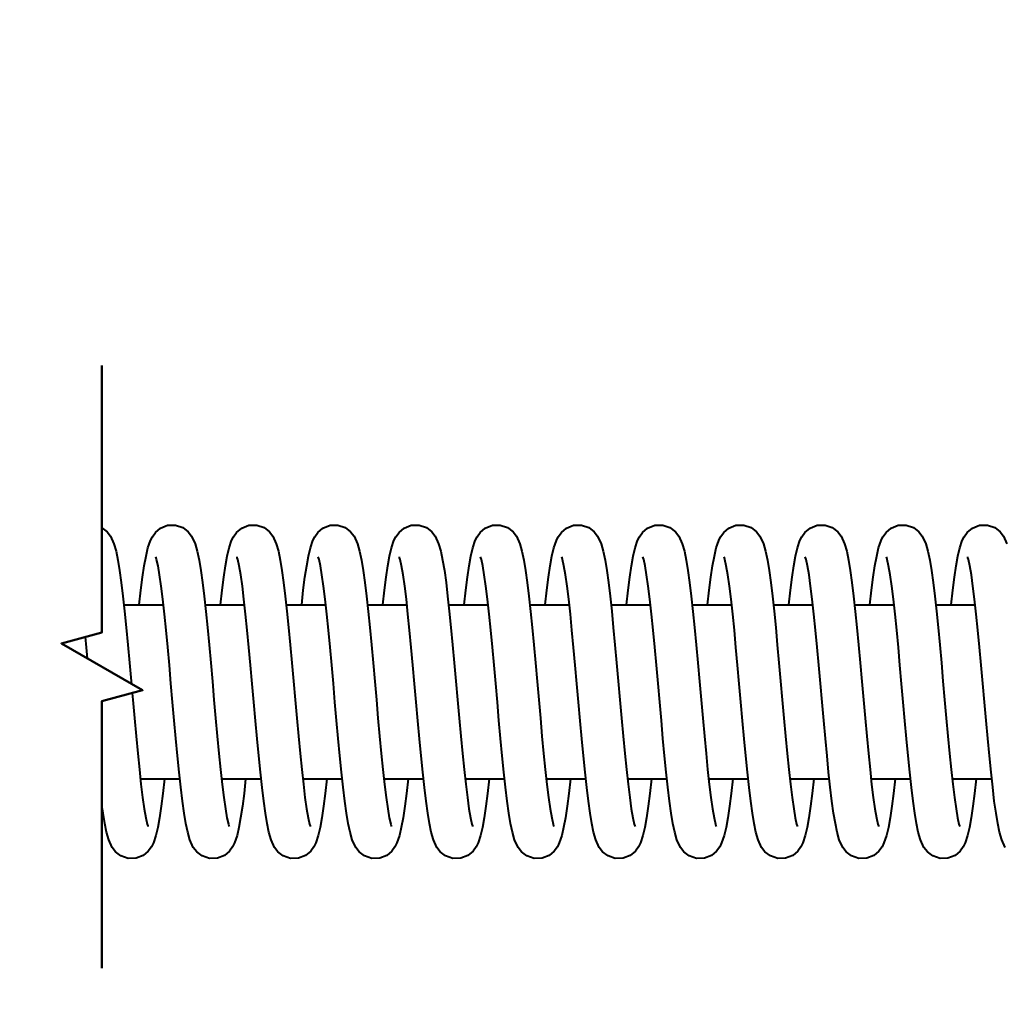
# Model space of a CAD drawing. Extents: x 895.2 to 908.7, y -8.3 to 0.7.
# Tile 4 of 9: x 900.194 to 900.952, y -3.215 to -2.458. Entities that reach past the tile are written whole.
import ezdxf

# ---------------------------------------------------------------- set-up
doc = ezdxf.new("R2010")
doc.units = 0
doc.header["$LTSCALE"] = 4
doc.header["$MEASUREMENT"] = 0
doc.layers.get('DEFPOINTS').update_dxf_attribs({"linetype": 'CONTINUOUS'})
for name, color, linetype, lineweight in [('Break Line (ANSI)', 7, 'CONTINUOUS', 50), ('Dimension', 140, 'CONTINUOUS', 25), ('Dimension @ 1', 140, 'CONTINUOUS', 25), ('Visible (ANSI)', 7, 'CONTINUOUS', 40)]:
    doc.layers.add(name, color=color, linetype=linetype, lineweight=lineweight)
doc.layers.add('TEXT @ 1', color=140, linetype='CONTINUOUS')
doc.styles.get("Standard").update_dxf_attribs({"font": 'romans.shx'})
doc.dimstyles.get("Standard").update_dxf_attribs({"dimtxt": 0.15, "dimasz": 0.15, "dimexe": 0.0625, "dimexo": 0.0625, "dimgap": 0.0625, "dimtad": 0, "dimtih": 1, "dimtoh": 1, "dimzin": 0, "dimdsep": 46, "dimtxsty": 'Standard', "dimcen": 0.09, "dimadec": 0, "dimazin": 0, "dimtfac": 1, "dimtofl": 0, "dimtmove": 0, "dimatfit": 3, "dimfxl": 0, "dimtolj": 1, "dimtzin": 0, "dimarcsym": 0})

# ---------------------------------------------------------------- blocks, each defined once
blk = doc.blocks.new('*D2')
at = {"layer": 'DEFPOINTS', "color": 0}
for p in [(897.61358, -1.9946), (901.59192, -2.79105), (897.61358, -2.97552)]:
    blk.add_point(p, dxfattribs=at)
at = {"layer": 'Dimension', "color": 0, "lineweight": -2}
for p, q in [((901.07683, -1.75531), (900.9173, -1.9946)), ((901.23635, -2.23388), (901.07683, -1.75531)), ((897.61358, -2.91302), (897.61358, -1.9321)), ((901.59192, -2.72855), (901.59192, -1.9321)), ((897.76358, -1.9946), (899.15097, -1.9946)), ((900.9173, -1.9946), (900.05454, -1.9946)), ((901.39588, -1.9946), (901.23635, -2.23388)), ((901.44192, -1.9946), (901.39588, -1.9946))]:
    blk.add_line(p, q, dxfattribs=at)
at = {"layer": 'Dimension', "color": 0}
for points in [[(897.76358, -1.9696), (897.76358, -2.0196), (897.61358, -1.9946)], [(901.44192, -1.9696), (901.44192, -2.0196), (901.59192, -1.9946)]]:
    blk.add_solid(points, dxfattribs=at)
at = {"layer": 'Dimension', "color": 0, "insert": (899.60275, -1.75531), "char_height": 0.15, "attachment_point": 2}
blk.add_mtext('\\A1;8.00\\P[203.2]', dxfattribs=at)
blk = doc.blocks.new('*D0')
at = {"layer": 'DEFPOINTS', "color": 0}
for p in [(906.83639, -1.13382), (906.83639, -2.65143), (897.36358, -2.97552)]:
    blk.add_point(p, dxfattribs=at)
at = {"layer": 'Dimension', "color": 0, "lineweight": -2}
for p, q in [((898.34072, -1.13382), (898.42048, -1.01418)), ((898.42048, -1.01418), (898.50024, -1.25346)), ((897.36358, -2.91302), (897.36358, -1.07132)), ((906.83639, -2.58893), (906.83639, -1.07132)), ((897.51358, -1.13382), (898.34072, -1.13382)), ((898.50024, -1.25346), (898.58, -1.13382)), ((898.58, -1.13382), (900.94032, -1.13382)), ((906.68639, -1.13382), (901.98675, -1.13382))]:
    blk.add_line(p, q, dxfattribs=at)
at = {"layer": 'Dimension', "color": 0}
for points in [[(897.51358, -1.10882), (897.51358, -1.15882), (897.36358, -1.13382)], [(906.68639, -1.10882), (906.68639, -1.15882), (906.83639, -1.13382)]]:
    blk.add_solid(points, dxfattribs=at)
at = {"layer": 'Dimension', "color": 0, "insert": (901.46353, -0.89453), "char_height": 0.15, "attachment_point": 2}
blk.add_mtext('\\A1;120.00\\P[3048.0]', dxfattribs=at)

msp = doc.modelspace()

# ---------------------------------------------------------------- linework, layer by layer
at = {"layer": 'Break Line (ANSI)', "flags": 128}
msp.add_lwpolyline([(900.25737, -3.18821), (900.25737, -2.98269), (900.28862, -2.97432), (900.22612, -2.93823), (900.25737, -2.92986), (900.25737, -2.72434)], dxfattribs=at)
at = {"layer": 'Visible (ANSI)'}
for p, q in [((900.27424, -2.90852), (900.30467, -2.90852)), ((900.33674, -2.90852), (900.36717, -2.90852)), ((900.39924, -2.90852), (900.42967, -2.90852)), ((900.46174, -2.90852), (900.49217, -2.90852)), ((900.52424, -2.90852), (900.55467, -2.90852)), ((900.58674, -2.90852), (900.61717, -2.90852)), ((900.64924, -2.90852), (900.67967, -2.90852)), ((900.71174, -2.90852), (900.74217, -2.90852)), ((900.77424, -2.90852), (900.80467, -2.90852)), ((900.83674, -2.90852), (900.86717, -2.90852)), ((900.89924, -2.90852), (900.92967, -2.90852)), ((900.28693, -3.04252), (900.31736, -3.04252)), ((900.34943, -3.04252), (900.37986, -3.04252)), ((900.41193, -3.04252), (900.44236, -3.04252)), ((900.47443, -3.04252), (900.50486, -3.04252)), ((900.53693, -3.04252), (900.56736, -3.04252)), ((900.59943, -3.04252), (900.62986, -3.04252)), ((900.66193, -3.04252), (900.69236, -3.04252)), ((900.72443, -3.04252), (900.75486, -3.04252)), ((900.78693, -3.04252), (900.81736, -3.04252)), ((900.84943, -3.04252), (900.87986, -3.04252)), ((900.91193, -3.04252), (900.94236, -3.04252))]:
    msp.add_line(p, q, dxfattribs=at)
at = {"layer": 'Visible (ANSI)', "flags": 128}
for points in [[(900.25737, -2.84934), (900.26131, -2.85238), (900.2639, -2.85574), (900.26657, -2.86155), (900.26824, -2.86741), (900.26964, -2.87418), (900.27094, -2.88215), (900.27223, -2.89143), (900.2735, -2.90192), (900.27477, -2.91356), (900.27604, -2.92612), (900.2773, -2.93939), (900.27857, -2.95327), (900.27983, -2.96743), (900.28, -2.96934)], [(900.28611, -2.90852), (900.28738, -2.89735), (900.28866, -2.88736), (900.28996, -2.87859), (900.29131, -2.87112), (900.29278, -2.86482), (900.29468, -2.85919), (900.29616, -2.85622), (900.29856, -2.8529), (900.30247, -2.8496), (900.30793, -2.84739), (900.31404, -2.84722), (900.31965, -2.84916), (900.32382, -2.85239), (900.32641, -2.85575), (900.32908, -2.86156), (900.33072, -2.86737), (900.33212, -2.87414), (900.33344, -2.88213), (900.33473, -2.89144), (900.33601, -2.90201), (900.33728, -2.91363), (900.33855, -2.92616), (900.33981, -2.9395), (900.34108, -2.95333), (900.34234, -2.96751), (900.34361, -2.98182), (900.34487, -2.99595), (900.34613, -3.00978), (900.3474, -3.02299), (900.34866, -3.03539), (900.34992, -3.04678), (900.35116, -3.05688), (900.3524, -3.06555), (900.35359, -3.07248), (900.35465, -3.07731), (900.35507, -3.07875), (900.35525, -3.07929)], [(900.34861, -2.90852), (900.34988, -2.89735), (900.35116, -2.88736), (900.35246, -2.87859), (900.35381, -2.87112), (900.35528, -2.86482), (900.35718, -2.85919), (900.35866, -2.85623), (900.36106, -2.85289), (900.36497, -2.84959), (900.37042, -2.84739), (900.37653, -2.84722), (900.38214, -2.84916), (900.38631, -2.85238), (900.3889, -2.85574), (900.39157, -2.86155), (900.39324, -2.86741), (900.39464, -2.87418), (900.39594, -2.88215), (900.39723, -2.89143), (900.3985, -2.90192), (900.39977, -2.91356), (900.40104, -2.92612), (900.4023, -2.93939), (900.40357, -2.95327), (900.40483, -2.96743), (900.4061, -2.98171), (900.40736, -2.9959), (900.40862, -3.00968), (900.40989, -3.02292), (900.41115, -3.03533), (900.41241, -3.0467), (900.41366, -3.05685), (900.41489, -3.0655), (900.41609, -3.07247), (900.41715, -3.07731), (900.41757, -3.07875), (900.41775, -3.07929)], [(900.41111, -2.90852), (900.41238, -2.89735), (900.41366, -2.88736), (900.41496, -2.87859), (900.41631, -2.87112), (900.41778, -2.86482), (900.41968, -2.85919), (900.42115, -2.85622), (900.42355, -2.8529), (900.42747, -2.8496), (900.43292, -2.84739), (900.43904, -2.84722), (900.44465, -2.84916), (900.44882, -2.85239), (900.45141, -2.85575), (900.45408, -2.86156), (900.45572, -2.86737), (900.45712, -2.87414), (900.45844, -2.88213), (900.45973, -2.89144), (900.46101, -2.90201), (900.46228, -2.91363), (900.46355, -2.92616), (900.46481, -2.9395), (900.46608, -2.95333), (900.46734, -2.96751), (900.46861, -2.98182), (900.46987, -2.99595), (900.47113, -3.00978), (900.4724, -3.02299), (900.47366, -3.03539), (900.47492, -3.04678), (900.47616, -3.05688), (900.4774, -3.06555), (900.47859, -3.07248), (900.47965, -3.07731), (900.48007, -3.07875), (900.48025, -3.07929)], [(900.47361, -2.90852), (900.47488, -2.89735), (900.47616, -2.88736), (900.47747, -2.87859), (900.47881, -2.87112), (900.48028, -2.86482), (900.48218, -2.85919), (900.48366, -2.85623), (900.48606, -2.85289), (900.48997, -2.84959), (900.49542, -2.84739), (900.50153, -2.84722), (900.50714, -2.84916), (900.51131, -2.85238), (900.5139, -2.85574), (900.51657, -2.86155), (900.51824, -2.86741), (900.51964, -2.87418), (900.52094, -2.88215), (900.52223, -2.89143), (900.5235, -2.90192), (900.52477, -2.91356), (900.52604, -2.92612), (900.5273, -2.93939), (900.52857, -2.95327), (900.52983, -2.96743), (900.5311, -2.98171), (900.53236, -2.9959), (900.53363, -3.00968), (900.53489, -3.02292), (900.53615, -3.03533), (900.53741, -3.0467), (900.53866, -3.05685), (900.53989, -3.0655), (900.54109, -3.07247), (900.54215, -3.07731), (900.54257, -3.07875), (900.54275, -3.07929)], [(900.53611, -2.90852), (900.53738, -2.89735), (900.53866, -2.88736), (900.53996, -2.87859), (900.54131, -2.87112), (900.54278, -2.86482), (900.54468, -2.85919), (900.54616, -2.85622), (900.54856, -2.8529), (900.55247, -2.8496), (900.55793, -2.84739), (900.56404, -2.84722), (900.56965, -2.84916), (900.57382, -2.85239), (900.57641, -2.85575), (900.57908, -2.86156), (900.58072, -2.86737), (900.58212, -2.87414), (900.58344, -2.88213), (900.58473, -2.89144), (900.58601, -2.90201), (900.58728, -2.91363), (900.58855, -2.92616), (900.58981, -2.9395), (900.59108, -2.95333), (900.59234, -2.96751), (900.59361, -2.98182), (900.59487, -2.99595), (900.59613, -3.00978), (900.5974, -3.02299), (900.59866, -3.03539), (900.59992, -3.04678), (900.60116, -3.05688), (900.6024, -3.06555), (900.60359, -3.07248), (900.60465, -3.07731), (900.60507, -3.07875), (900.60525, -3.07929)], [(900.59861, -2.90852), (900.59988, -2.89735), (900.60116, -2.88736), (900.60246, -2.87859), (900.60381, -2.87112), (900.60528, -2.86482), (900.60718, -2.85919), (900.60866, -2.85623), (900.61106, -2.85289), (900.61497, -2.84959), (900.62042, -2.84739), (900.62653, -2.84722), (900.63214, -2.84916), (900.63631, -2.85238), (900.6389, -2.85574), (900.64157, -2.86155), (900.64324, -2.86741), (900.64464, -2.87418), (900.64594, -2.88215), (900.64723, -2.89143), (900.6485, -2.90192), (900.64977, -2.91356), (900.65104, -2.92612), (900.6523, -2.93939), (900.65357, -2.95327), (900.65483, -2.96743), (900.6561, -2.98171), (900.65736, -2.9959), (900.65863, -3.00968), (900.65989, -3.02292), (900.66115, -3.03533), (900.66241, -3.0467), (900.66366, -3.05685), (900.66489, -3.0655), (900.66609, -3.07247), (900.66715, -3.07731), (900.66757, -3.07875), (900.66775, -3.07929)], [(900.66111, -2.90852), (900.66238, -2.89735), (900.66366, -2.88736), (900.66497, -2.87859), (900.66631, -2.87112), (900.66778, -2.86482), (900.66968, -2.85919), (900.67115, -2.85622), (900.67355, -2.8529), (900.67747, -2.8496), (900.68292, -2.84739), (900.68904, -2.84722), (900.69465, -2.84916), (900.69882, -2.85239), (900.70141, -2.85575), (900.70408, -2.86156), (900.70572, -2.86737), (900.70712, -2.87414), (900.70844, -2.88213), (900.70973, -2.89144), (900.71101, -2.90201), (900.71228, -2.91363), (900.71355, -2.92616), (900.71481, -2.9395), (900.71608, -2.95333), (900.71734, -2.96751), (900.71861, -2.98182), (900.71987, -2.99595), (900.72113, -3.00978), (900.7224, -3.02299), (900.72366, -3.03539), (900.72492, -3.04678), (900.72616, -3.05688), (900.7274, -3.06555), (900.72859, -3.07248), (900.72965, -3.07731), (900.73007, -3.07875), (900.73025, -3.07929)], [(900.72361, -2.90852), (900.72488, -2.89735), (900.72616, -2.88736), (900.72747, -2.87859), (900.72881, -2.87112), (900.73028, -2.86482), (900.73218, -2.85919), (900.73366, -2.85623), (900.73606, -2.85289), (900.73997, -2.84959), (900.74542, -2.84739), (900.75153, -2.84722), (900.75714, -2.84916), (900.76131, -2.85238), (900.7639, -2.85574), (900.76657, -2.86155), (900.76824, -2.86741), (900.76964, -2.87418), (900.77094, -2.88215), (900.77223, -2.89143), (900.7735, -2.90192), (900.77477, -2.91356), (900.77604, -2.92612), (900.7773, -2.93939), (900.77857, -2.95327), (900.77983, -2.96743), (900.7811, -2.98171), (900.78236, -2.9959), (900.78363, -3.00968), (900.78489, -3.02292), (900.78615, -3.03533), (900.78741, -3.0467), (900.78866, -3.05685), (900.78989, -3.0655), (900.79109, -3.07247), (900.79215, -3.07731), (900.79257, -3.07875), (900.79275, -3.07929)], [(900.78611, -2.90852), (900.78738, -2.89735), (900.78866, -2.88736), (900.78996, -2.87859), (900.79131, -2.87112), (900.79278, -2.86482), (900.79468, -2.85919), (900.79616, -2.85622), (900.79855, -2.8529), (900.80247, -2.8496), (900.80793, -2.84739), (900.81404, -2.84722), (900.81965, -2.84916), (900.82382, -2.85239), (900.82641, -2.85575), (900.82908, -2.86156), (900.83072, -2.86737), (900.83212, -2.87414), (900.83344, -2.88213), (900.83473, -2.89144), (900.83601, -2.90201), (900.83728, -2.91363), (900.83855, -2.92616), (900.83981, -2.9395), (900.84108, -2.95333), (900.84234, -2.96751), (900.84361, -2.98182), (900.84487, -2.99595), (900.84613, -3.00978), (900.8474, -3.02299), (900.84866, -3.03539), (900.84992, -3.04678), (900.85116, -3.05688), (900.8524, -3.06555), (900.85359, -3.07248), (900.85465, -3.07731), (900.85507, -3.07875), (900.85525, -3.07929)], [(900.84861, -2.90852), (900.84988, -2.89735), (900.85116, -2.88736), (900.85246, -2.87859), (900.85381, -2.87112), (900.85528, -2.86482), (900.85718, -2.85919), (900.85865, -2.85623), (900.86106, -2.85289), (900.86497, -2.84959), (900.87042, -2.84739), (900.87653, -2.84722), (900.88214, -2.84916), (900.88631, -2.85238), (900.8889, -2.85574), (900.89157, -2.86155), (900.89324, -2.86741), (900.89464, -2.87418), (900.89594, -2.88215), (900.89723, -2.89143), (900.8985, -2.90192), (900.89977, -2.91356), (900.90104, -2.92612), (900.9023, -2.93939), (900.90357, -2.95327), (900.90483, -2.96743), (900.9061, -2.98171), (900.90736, -2.9959), (900.90863, -3.00968), (900.90989, -3.02292), (900.91115, -3.03533), (900.91241, -3.0467), (900.91366, -3.05685), (900.91489, -3.0655), (900.91609, -3.07247), (900.91715, -3.07731), (900.91757, -3.07875), (900.91775, -3.07929)], [(900.91111, -2.90852), (900.91238, -2.89735), (900.91366, -2.88736), (900.91497, -2.87859), (900.91631, -2.87112), (900.91778, -2.86482), (900.91968, -2.85919), (900.92116, -2.85622), (900.92355, -2.8529), (900.92747, -2.8496), (900.93293, -2.84739), (900.93904, -2.84722), (900.94465, -2.84916), (900.94882, -2.85239), (900.95141, -2.85575), (900.95408, -2.86156)], [(900.36799, -3.04252), (900.36672, -3.05368), (900.36544, -3.06367), (900.36413, -3.07245), (900.36279, -3.07991), (900.36132, -3.08621), (900.35942, -3.09185), (900.35794, -3.09481), (900.35554, -3.09813), (900.35163, -3.10144), (900.34618, -3.10365), (900.34006, -3.10381), (900.33445, -3.10187), (900.33028, -3.09864), (900.32769, -3.09528), (900.32502, -3.08947), (900.32338, -3.08366), (900.32198, -3.0769), (900.32066, -3.0689), (900.31937, -3.05959), (900.31809, -3.04902), (900.31682, -3.0374), (900.31555, -3.02487), (900.31428, -3.01154), (900.31302, -2.99771), (900.31176, -2.98352), (900.31049, -2.96922), (900.30923, -2.95508), (900.30796, -2.94126), (900.3067, -2.92805), (900.30544, -2.91565), (900.30418, -2.90425), (900.30293, -2.89415), (900.3017, -2.88548), (900.30051, -2.87856), (900.29945, -2.87372), (900.29903, -2.87229), (900.29885, -2.87175)], [(900.43049, -3.04252), (900.42922, -3.05368), (900.42794, -3.06367), (900.42663, -3.07245), (900.42529, -3.07991), (900.42382, -3.08621), (900.42192, -3.09184), (900.42044, -3.09481), (900.41804, -3.09814), (900.41413, -3.10144), (900.40868, -3.10364), (900.40257, -3.10381), (900.39696, -3.10187), (900.39279, -3.09865), (900.3902, -3.09529), (900.38753, -3.08948), (900.38586, -3.08362), (900.38446, -3.07685), (900.38316, -3.06888), (900.38187, -3.0596), (900.3806, -3.04911), (900.37933, -3.03748), (900.37806, -3.02491), (900.37679, -3.01164), (900.37553, -2.99777), (900.37426, -2.9836), (900.373, -2.96932), (900.37174, -2.95513), (900.37047, -2.94135), (900.36921, -2.92811), (900.36795, -2.9157), (900.36669, -2.90433), (900.36544, -2.89418), (900.36421, -2.88553), (900.36301, -2.87856), (900.36195, -2.87372), (900.36153, -2.87229), (900.36135, -2.87175)], [(900.49299, -3.04252), (900.49171, -3.05368), (900.49044, -3.06367), (900.48913, -3.07245), (900.48779, -3.07991), (900.48632, -3.08621), (900.48442, -3.09185), (900.48294, -3.09481), (900.48054, -3.09813), (900.47663, -3.10144), (900.47117, -3.10365), (900.46506, -3.10381), (900.45945, -3.10187), (900.45528, -3.09864), (900.45269, -3.09528), (900.45002, -3.08947), (900.44838, -3.08366), (900.44698, -3.0769), (900.44566, -3.0689), (900.44437, -3.05959), (900.44309, -3.04902), (900.44182, -3.0374), (900.44055, -3.02487), (900.43928, -3.01154), (900.43802, -2.99771), (900.43676, -2.98352), (900.43549, -2.96922), (900.43423, -2.95508), (900.43296, -2.94126), (900.4317, -2.92805), (900.43044, -2.91565), (900.42918, -2.90425), (900.42793, -2.89415), (900.4267, -2.88548), (900.42551, -2.87856), (900.42445, -2.87372), (900.42403, -2.87229), (900.42385, -2.87175)], [(900.55549, -3.04252), (900.55422, -3.05368), (900.55294, -3.06367), (900.55163, -3.07245), (900.55029, -3.07991), (900.54882, -3.08621), (900.54692, -3.09184), (900.54544, -3.09481), (900.54304, -3.09814), (900.53913, -3.10144), (900.53368, -3.10364), (900.52757, -3.10381), (900.52196, -3.10187), (900.51779, -3.09865), (900.5152, -3.09529), (900.51253, -3.08948), (900.51086, -3.08362), (900.50946, -3.07685), (900.50816, -3.06888), (900.50687, -3.0596), (900.5056, -3.04911), (900.50433, -3.03748), (900.50306, -3.02491), (900.50179, -3.01164), (900.50053, -2.99777), (900.49926, -2.9836), (900.498, -2.96932), (900.49673, -2.95513), (900.49547, -2.94135), (900.49421, -2.92811), (900.49295, -2.9157), (900.49169, -2.90433), (900.49044, -2.89418), (900.48921, -2.88553), (900.48801, -2.87856), (900.48695, -2.87372), (900.48653, -2.87229), (900.48635, -2.87175)], [(900.61799, -3.04252), (900.61672, -3.05368), (900.61544, -3.06367), (900.61413, -3.07245), (900.61279, -3.07991), (900.61132, -3.08621), (900.60942, -3.09185), (900.60794, -3.09481), (900.60554, -3.09813), (900.60163, -3.10144), (900.59617, -3.10365), (900.59006, -3.10381), (900.58445, -3.10187), (900.58028, -3.09864), (900.57769, -3.09528), (900.57502, -3.08947), (900.57338, -3.08366), (900.57198, -3.0769), (900.57066, -3.0689), (900.56937, -3.05959), (900.56809, -3.04902), (900.56682, -3.0374), (900.56555, -3.02487), (900.56428, -3.01154), (900.56302, -2.99771), (900.56176, -2.98352), (900.56049, -2.96922), (900.55923, -2.95508), (900.55797, -2.94126), (900.5567, -2.92805), (900.55544, -2.91565), (900.55418, -2.90425), (900.55293, -2.89415), (900.5517, -2.88548), (900.55051, -2.87856), (900.54945, -2.87372), (900.54903, -2.87229), (900.54885, -2.87175)], [(900.68049, -3.04252), (900.67922, -3.05368), (900.67794, -3.06367), (900.67663, -3.07245), (900.67529, -3.07991), (900.67382, -3.08621), (900.67192, -3.09184), (900.67044, -3.09481), (900.66804, -3.09814), (900.66413, -3.10144), (900.65868, -3.10364), (900.65257, -3.10381), (900.64696, -3.10187), (900.64279, -3.09865), (900.6402, -3.09529), (900.63753, -3.08948), (900.63586, -3.08362), (900.63446, -3.07685), (900.63316, -3.06888), (900.63187, -3.0596), (900.6306, -3.04911), (900.62933, -3.03748), (900.62806, -3.02491), (900.62679, -3.01164), (900.62553, -2.99777), (900.62426, -2.9836), (900.623, -2.96932), (900.62174, -2.95513), (900.62047, -2.94135), (900.61921, -2.92811), (900.61795, -2.9157), (900.61669, -2.90433), (900.61544, -2.89418), (900.61421, -2.88553), (900.61301, -2.87856), (900.61195, -2.87372), (900.61153, -2.87229), (900.61135, -2.87175)], [(900.74299, -3.04252), (900.74171, -3.05368), (900.74044, -3.06367), (900.73913, -3.07245), (900.73779, -3.07991), (900.73632, -3.08621), (900.73442, -3.09185), (900.73294, -3.09481), (900.73054, -3.09813), (900.72663, -3.10144), (900.72117, -3.10365), (900.71506, -3.10381), (900.70945, -3.10187), (900.70528, -3.09864), (900.70269, -3.09528), (900.70002, -3.08947), (900.69838, -3.08366), (900.69698, -3.0769), (900.69566, -3.0689), (900.69437, -3.05959), (900.69309, -3.04902), (900.69182, -3.0374), (900.69055, -3.02487), (900.68928, -3.01154), (900.68802, -2.99771), (900.68676, -2.98352), (900.68549, -2.96922), (900.68423, -2.95508), (900.68296, -2.94126), (900.6817, -2.92805), (900.68044, -2.91565), (900.67918, -2.90425), (900.67794, -2.89415), (900.6767, -2.88548), (900.67551, -2.87856), (900.67445, -2.87372), (900.67403, -2.87229), (900.67385, -2.87175)], [(900.80549, -3.04252), (900.80422, -3.05368), (900.80294, -3.06367), (900.80163, -3.07245), (900.80029, -3.07991), (900.79882, -3.08621), (900.79692, -3.09184), (900.79544, -3.09481), (900.79304, -3.09814), (900.78913, -3.10144), (900.78368, -3.10364), (900.77757, -3.10381), (900.77196, -3.10187), (900.76779, -3.09865), (900.7652, -3.09529), (900.76253, -3.08948), (900.76086, -3.08362), (900.75946, -3.07685), (900.75816, -3.06888), (900.75687, -3.0596), (900.7556, -3.04911), (900.75433, -3.03748), (900.75306, -3.02491), (900.75179, -3.01164), (900.75053, -2.99777), (900.74926, -2.9836), (900.748, -2.96932), (900.74673, -2.95513), (900.74547, -2.94135), (900.74421, -2.92811), (900.74295, -2.9157), (900.74169, -2.90433), (900.74044, -2.89418), (900.73921, -2.88553), (900.73801, -2.87856), (900.73695, -2.87372), (900.73653, -2.87229), (900.73635, -2.87175)], [(900.86799, -3.04252), (900.86672, -3.05368), (900.86544, -3.06367), (900.86413, -3.07245), (900.86279, -3.07991), (900.86132, -3.08621), (900.85942, -3.09185), (900.85794, -3.09481), (900.85554, -3.09813), (900.85163, -3.10144), (900.84617, -3.10365), (900.84006, -3.10381), (900.83445, -3.10187), (900.83028, -3.09864), (900.82769, -3.09528), (900.82502, -3.08947), (900.82338, -3.08366), (900.82198, -3.0769), (900.82066, -3.0689), (900.81937, -3.05959), (900.81809, -3.04902), (900.81682, -3.0374), (900.81555, -3.02487), (900.81428, -3.01154), (900.81302, -2.99771), (900.81176, -2.98352), (900.81049, -2.96922), (900.80923, -2.95508), (900.80796, -2.94126), (900.8067, -2.92805), (900.80544, -2.91565), (900.80418, -2.90425), (900.80293, -2.89415), (900.8017, -2.88548), (900.80051, -2.87856), (900.79945, -2.87372), (900.79903, -2.87229), (900.79885, -2.87175)], [(900.93049, -3.04252), (900.92922, -3.05368), (900.92794, -3.06367), (900.92663, -3.07245), (900.92529, -3.07991), (900.92382, -3.08621), (900.92192, -3.09184), (900.92044, -3.09481), (900.91804, -3.09814), (900.91413, -3.10144), (900.90868, -3.10364), (900.90257, -3.10381), (900.89696, -3.10187), (900.89279, -3.09865), (900.8902, -3.09529), (900.88753, -3.08948), (900.88586, -3.08362), (900.88446, -3.07685), (900.88316, -3.06888), (900.88187, -3.0596), (900.8806, -3.04911), (900.87933, -3.03748), (900.87806, -3.02491), (900.87679, -3.01164), (900.87553, -2.99777), (900.87426, -2.9836), (900.873, -2.96932), (900.87174, -2.95513), (900.87047, -2.94135), (900.86921, -2.92811), (900.86795, -2.9157), (900.86669, -2.90433), (900.86544, -2.89418), (900.86421, -2.88553), (900.86301, -2.87856), (900.86195, -2.87372), (900.86153, -2.87229), (900.86135, -2.87175)], [(900.95269, -3.09528), (900.95002, -3.08947), (900.94838, -3.08366), (900.94698, -3.0769), (900.94566, -3.0689), (900.94437, -3.05959), (900.94309, -3.04902), (900.94182, -3.0374), (900.94055, -3.02487), (900.93928, -3.01154), (900.93802, -2.99771), (900.93676, -2.98352), (900.93549, -2.96922), (900.93423, -2.95508), (900.93296, -2.94126), (900.9317, -2.92805), (900.93044, -2.91565), (900.92918, -2.90425), (900.92793, -2.89415), (900.9267, -2.88548), (900.92551, -2.87856), (900.92445, -2.87372), (900.92403, -2.87229), (900.92385, -2.87175)], [(900.24625, -2.94985), (900.24547, -2.94135), (900.2447, -2.93325)], [(900.28063, -2.97646), (900.2811, -2.98171), (900.28236, -2.9959), (900.28363, -3.00968), (900.28489, -3.02292), (900.28615, -3.03533), (900.28741, -3.0467), (900.28866, -3.05685), (900.28989, -3.0655), (900.29109, -3.07247), (900.29215, -3.07731), (900.29257, -3.07875), (900.29275, -3.07929)], [(900.30549, -3.04252), (900.30422, -3.05368), (900.30294, -3.06367), (900.30163, -3.07245), (900.30029, -3.07991), (900.29882, -3.08621), (900.29692, -3.09184), (900.29544, -3.09481), (900.29304, -3.09814), (900.28913, -3.10144), (900.28368, -3.10364), (900.27757, -3.10381), (900.27196, -3.10187), (900.26779, -3.09865), (900.2652, -3.09529), (900.26253, -3.08948), (900.26086, -3.08362), (900.25946, -3.07685), (900.25816, -3.06888), (900.25737, -3.06321)]]:
    msp.add_lwpolyline(points, dxfattribs=at)

# ---------------------------------------------------------------- dimensions: what is measured, and where the dimension line sits
at = {"layer": 'Dimension @ 1'}
for base, p1, p2, text, picture, middle in [((906.83639, -1.13382), (897.36358, -2.97552), (906.83639, -2.65143), '120.00\\P[3048.0]', '*D0', (901.46353, -1.13382)), ((897.61358, -1.9946), (901.59192, -2.79105), (897.61358, -2.97552), '8.00\\P[203.2]', '*D2', (899.60275, -1.9946))]:
    dim = msp.add_linear_dim(base=base, p1=p1, p2=p2, angle=180, text=text, dimstyle='Standard', override={"dimscale": 1, "dimpost": '\\X', "dimtix": 0, "dimtofl": 0, "dimtmove": 0, "dimatfit": 2}, dxfattribs=at)
    dim.commit()
    dim.dimension.update_dxf_attribs({"geometry": picture, "text_midpoint": middle, "dimtype": 128})

# ---------------------------------------------------------------- leaders
at = {"layer": 'TEXT @ 1', "annotation_type": 0, "has_hookline": 1, "hookline_direction": 0, "text_width": 1.74286}
msp.add_leader([(899.74512, -3.10542), (899.68901, -3.58884), (899.83901, -3.58884)], dimstyle='Standard', override={"dimscale": 1, "dimtad": 0}, dxfattribs=at)

doc.saveas('drawing.dxf')
